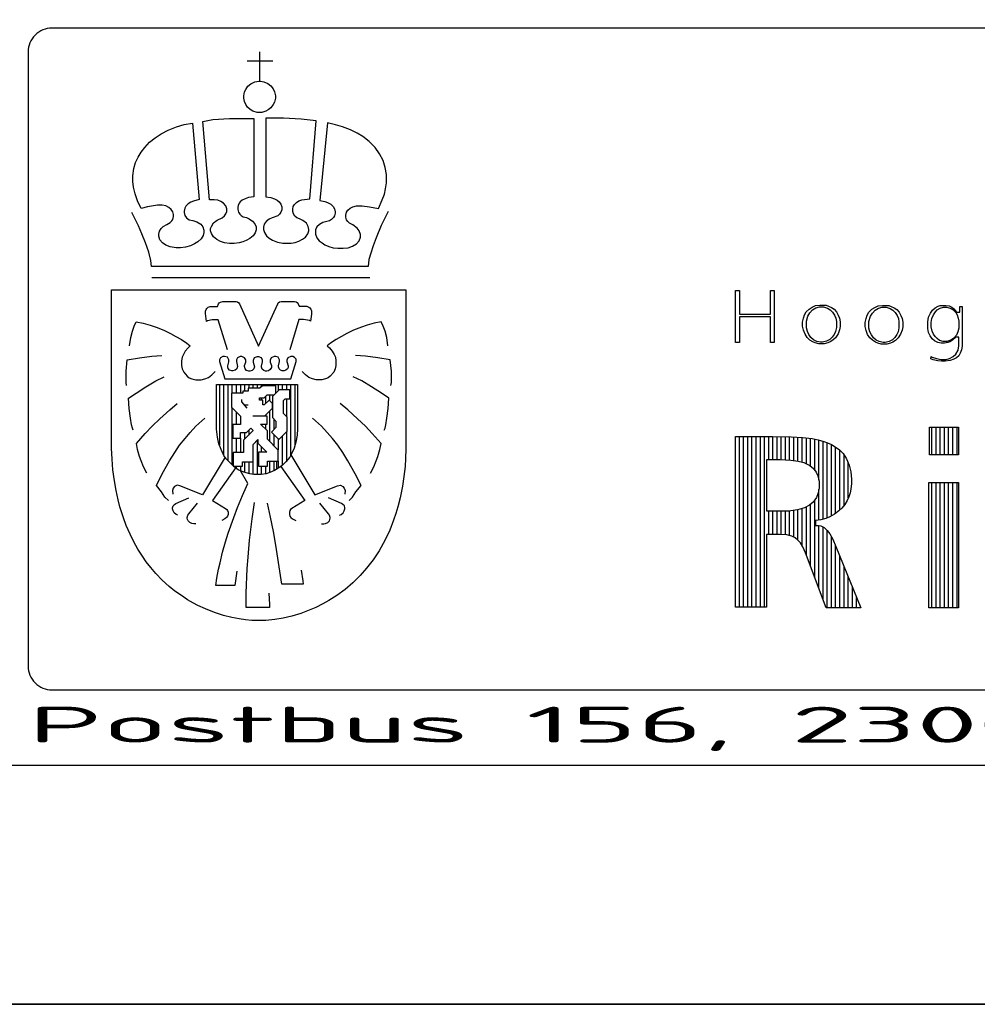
# Model space of a CAD drawing. Extents: x 0 to 295580, y 0 to 170026.
# Tile 18 of 30: x 256020 to 264030, y 0 to 8239. Entities that reach past the tile are written whole.
import ezdxf
from ezdxf.enums import TextEntityAlignment as Align

# ---------------------------------------------------------------- set-up
doc = ezdxf.new("R2010")
doc.units = 0
doc.header["$LTSCALE"] = 250
doc.layers.get('0').update_dxf_attribs({"linetype": 'CONTINUOUS'})
for name, color, linetype in [('B0', 51, 'CONTINUOUS'), ('XA-03', 144, 'CONTINUOUS'), ('XA-07', 140, 'CONTINUOUS'), ('XA-10', 130, 'CONTINUOUS')]:
    doc.layers.add(name, color=color, linetype=linetype)
doc.styles.add('XG-TH', font='ISO.SHX')
doc.styles.add('XG_TH', font='ISO.SHX')

# ---------------------------------------------------------------- blocks, each defined once
blk = doc.blocks.new('AMW_TITLE')
at = {"layer": 'XA-03'}
for p, q in [((1290.126, 39.845), (1290.126, 38.627)), ((1290.686, 39.456), (1289.615, 39.456)), ((1294.741, 30.402), (1285.633, 30.402)), ((1288.453, 25.927), (1288.453, 23.398)), ((1288.628, 25.927), (1288.628, 22.981)), ((1288.803, 25.927), (1288.803, 22.754)), ((1288.978, 25.927), (1288.978, 25.568)), ((1289.153, 25.927), (1289.153, 25.568)), ((1289.328, 25.927), (1289.328, 25.568)), ((1289.503, 25.927), (1289.503, 25.65)), ((1289.678, 25.927), (1289.678, 25.772)), ((1289.853, 25.927), (1289.853, 25.772)), ((1290.028, 25.927), (1290.028, 25.772)), ((1290.203, 25.927), (1290.203, 25.828)), ((1290.378, 25.927), (1290.378, 25.881)), ((1290.553, 25.927), (1290.553, 25.881)), ((1290.728, 25.927), (1290.728, 25.881)), ((1290.903, 25.927), (1290.903, 25.664)), ((1291.078, 25.927), (1291.078, 25.711)), ((1291.253, 25.927), (1291.253, 25.711)), ((1291.428, 25.927), (1291.428, 22.962)), ((1291.603, 25.927), (1291.603, 23.368)), ((1290.203, 25.376), (1290.203, 25.276)), ((1290.378, 25.43), (1290.378, 25.128)), ((1290.553, 25.497), (1290.553, 25.251)), ((1290.728, 25.497), (1290.728, 25.489)), ((1291.253, 25.327), (1291.253, 24.596)), ((1288.978, 24.96), (1288.978, 22.572)), ((1289.153, 24.785), (1289.153, 24.253)), ((1290.553, 24.825), (1290.553, 23.545)), ((1290.378, 24.65), (1290.378, 24.606)), ((1290.728, 24.49), (1290.728, 24.04)), ((1289.503, 23.924), (1289.503, 23.643)), ((1289.678, 24.011), (1289.678, 23.818)), ((1289.853, 24.026), (1289.853, 23.993)), ((1290.203, 24.277), (1290.203, 24.248)), ((1290.378, 24.277), (1290.378, 24.073)), ((1291.253, 23.946), (1291.253, 22.724)), ((1318.25, 22.987), (1318.25, 24.142)), ((1318.425, 22.987), (1318.425, 24.142)), ((1318.6, 22.987), (1318.6, 24.142)), ((1318.775, 22.987), (1318.775, 24.142)), ((1318.95, 22.987), (1318.95, 24.142)), ((1319.125, 22.987), (1319.125, 24.142)), ((1319.3, 22.987), (1319.3, 24.142)), ((1289.153, 23.68), (1289.153, 23.093)), ((1289.328, 23.68), (1289.328, 23.093)), ((1290.028, 23.595), (1290.028, 22.164)), ((1290.728, 23.845), (1290.728, 23.37)), ((1290.903, 23.67), (1290.903, 23.195)), ((1291.078, 23.771), (1291.078, 22.545)), ((1310.2, 16.618), (1310.2, 23.752)), ((1310.375, 16.618), (1310.375, 23.752)), ((1310.55, 16.618), (1310.55, 23.752)), ((1310.725, 16.618), (1310.725, 23.752)), ((1310.9, 16.618), (1310.9, 23.752)), ((1311.075, 16.618), (1311.075, 23.752)), ((1311.25, 16.618), (1311.25, 23.752)), ((1311.425, 22.792), (1311.425, 23.752)), ((1311.6, 22.792), (1311.6, 23.752)), ((1311.775, 22.792), (1311.775, 23.749)), ((1311.95, 22.789), (1311.95, 23.747)), ((1312.125, 22.78), (1312.125, 23.744)), ((1312.3, 22.77), (1312.3, 23.741)), ((1312.475, 22.753), (1312.475, 23.735)), ((1312.65, 22.731), (1312.65, 23.726)), ((1312.825, 22.683), (1312.825, 23.717)), ((1313, 22.615), (1313, 23.697)), ((1313.175, 22.525), (1313.175, 23.676)), ((1313.35, 22.341), (1313.35, 23.648)), ((1313.525, 21.924), (1313.525, 23.613)), ((1313.7, 20.296), (1313.7, 23.56)), ((1313.875, 20.354), (1313.875, 23.496)), ((1290.203, 23.335), (1290.203, 23.105)), ((1290.378, 23.16), (1290.378, 23.105)), ((1290.433, 23.105), (1290.433, 23.105)), ((1314.05, 20.433), (1314.05, 23.422)), ((1314.225, 20.538), (1314.225, 23.312)), ((1314.4, 20.683), (1314.4, 23.179)), ((1289.503, 22.697), (1289.503, 22.255)), ((1289.678, 22.697), (1289.678, 22.202)), ((1289.853, 22.697), (1289.853, 22.17)), ((1290.553, 22.721), (1290.553, 22.246)), ((1290.728, 22.721), (1290.728, 22.322)), ((1290.833, 22.721), (1290.833, 22.378)), ((1290.903, 22.721), (1290.903, 22.42)), ((1314.575, 20.875), (1314.575, 22.986)), ((1314.75, 21.186), (1314.75, 22.663)), ((1289.153, 22.514), (1289.153, 22.419)), ((1289.328, 22.514), (1289.328, 22.323)), ((1290.203, 22.514), (1290.203, 22.165)), ((1290.378, 22.514), (1290.378, 22.196)), ((1313.525, 20.258), (1313.525, 21.542)), ((1318.25, 16.582), (1318.25, 21.828)), ((1318.425, 16.582), (1318.425, 21.828)), ((1318.6, 16.582), (1318.6, 21.828)), ((1318.775, 16.582), (1318.775, 21.828)), ((1318.95, 16.582), (1318.95, 21.828)), ((1319.125, 16.582), (1319.125, 21.828)), ((1319.3, 16.582), (1319.3, 21.828)), ((1313.35, 17.861), (1313.35, 21.104)), ((1311.425, 19.663), (1311.425, 20.635)), ((1311.6, 19.663), (1311.6, 20.635)), ((1311.775, 19.663), (1311.775, 20.635)), ((1311.95, 19.657), (1311.95, 20.635)), ((1312.125, 19.642), (1312.125, 20.635)), ((1312.3, 19.607), (1312.3, 20.641)), ((1312.475, 19.542), (1312.475, 20.664)), ((1312.65, 19.419), (1312.65, 20.69)), ((1312.825, 19.182), (1312.825, 20.743)), ((1313, 18.786), (1313, 20.813)), ((1313.175, 18.324), (1313.175, 20.921)), ((1313.525, 17.398), (1313.525, 20.035)), ((1313.7, 16.936), (1313.7, 19.966)), ((1313.875, 16.594), (1313.875, 19.818)), ((1314.05, 16.594), (1314.05, 19.555)), ((1314.225, 16.594), (1314.225, 19.176)), ((1314.4, 16.594), (1314.4, 18.746)), ((1314.575, 16.594), (1314.575, 18.316)), ((1314.75, 16.594), (1314.75, 17.885)), ((1314.925, 16.594), (1314.925, 17.455)), ((1315.1, 16.594), (1315.1, 17.024)), ((1470, 0), (1260, 0))]:
    blk.add_line(p, q, dxfattribs=at)
for points in [[(0, 0), (1470, 0), (1470, 841), (0, 841)], [(1289.469, 37.915), (1289.469, 38.013), (1289.497, 38.177), (1289.554, 38.277), (1289.646, 38.408), (1289.769, 38.517), (1289.933, 38.6), (1290.096, 38.627), (1290.169, 38.627), (1290.317, 38.6), (1290.481, 38.531), (1290.605, 38.422), (1290.7, 38.3), (1290.755, 38.176), (1290.795, 38.016), (1290.795, 37.913), (1290.754, 37.75), (1290.7, 37.641), (1290.605, 37.505), (1290.494, 37.423), (1290.398, 37.368), (1290.222, 37.314), (1290.03, 37.314), (1289.852, 37.368), (1289.742, 37.437), (1289.634, 37.531), (1289.552, 37.641), (1289.496, 37.766)], [(1287.605, 33.674), (1287.374, 33.608), (1287.253, 33.564), (1287.145, 33.489), (1287.05, 33.393), (1287.011, 33.315), (1286.979, 33.187), (1286.979, 33.133), (1287.01, 33.009), (1287.08, 32.899), (1287.188, 32.82), (1287.346, 32.787), (1287.504, 32.734), (1287.669, 32.638), (1287.761, 32.53), (1287.807, 32.394), (1287.807, 32.286), (1287.777, 32.167), (1287.692, 32.025), (1287.556, 31.903), (1287.412, 31.811), (1287.242, 31.733), (1287.035, 31.681), (1286.831, 31.656), (1286.637, 31.656), (1286.391, 31.695), (1286.216, 31.762), (1286.079, 31.858), (1285.963, 31.988), (1285.918, 32.138), (1285.918, 32.219), (1285.948, 32.353), (1286.022, 32.457), (1286.106, 32.541), (1286.249, 32.631), (1286.387, 32.712), (1286.46, 32.785), (1286.498, 32.842), (1286.539, 32.966), (1286.539, 33.04), (1286.509, 33.15), (1286.437, 33.253), (1286.343, 33.337), (1286.215, 33.401), (1286.063, 33.434), (1285.859, 33.434), (1285.441, 33.362), (1285.174, 33.299), (1285.023, 33.617), (1284.923, 33.905), (1284.86, 34.182), (1284.834, 34.422), (1284.834, 34.663), (1284.872, 34.967), (1284.949, 35.221), (1285.051, 35.45), (1285.177, 35.653), (1285.328, 35.854), (1285.53, 36.068), (1285.769, 36.257), (1286.019, 36.419), (1286.306, 36.569), (1286.654, 36.706), (1286.977, 36.805), (1287.324, 36.871)], [(1289.889, 33.786), (1289.669, 33.752), (1289.524, 33.707), (1289.405, 33.642), (1289.319, 33.568), (1289.281, 33.52), (1289.24, 33.426), (1289.219, 33.345), (1289.219, 33.256), (1289.25, 33.144), (1289.3, 33.064), (1289.359, 33.005), (1289.45, 32.954), (1289.58, 32.919), (1289.703, 32.864), (1289.839, 32.769), (1289.94, 32.654), (1289.986, 32.529), (1289.986, 32.403), (1289.942, 32.283), (1289.858, 32.158), (1289.722, 32.035), (1289.574, 31.955), (1289.431, 31.903), (1289.276, 31.864), (1289.072, 31.838), (1288.879, 31.838), (1288.672, 31.864), (1288.501, 31.917), (1288.341, 31.997), (1288.202, 32.108), (1288.116, 32.251), (1288.086, 32.357), (1288.086, 32.455), (1288.117, 32.548), (1288.203, 32.691), (1288.355, 32.802), (1288.573, 32.911), (1288.667, 32.984), (1288.726, 33.073), (1288.756, 33.172), (1288.756, 33.281), (1288.716, 33.401), (1288.622, 33.515), (1288.517, 33.589), (1288.388, 33.643), (1288.233, 33.665), (1288.031, 33.665), (1287.764, 36.94), (1288.18, 37.014), (1288.869, 37.063), (1289.889, 37.063)], [(1292.234, 33.698), (1292.501, 36.969), (1291.874, 37.039), (1291.139, 37.076), (1290.387, 37.076), (1290.387, 33.786), (1290.607, 33.752), (1290.752, 33.707), (1290.872, 33.642), (1290.955, 33.57), (1291.016, 33.477), (1291.057, 33.365), (1291.057, 33.245), (1291.027, 33.146), (1290.967, 33.055), (1290.889, 32.987), (1290.657, 32.905), (1290.535, 32.851), (1290.41, 32.754), (1290.321, 32.635), (1290.29, 32.512), (1290.29, 32.417), (1290.334, 32.285), (1290.419, 32.157), (1290.529, 32.061), (1290.675, 31.968), (1290.884, 31.89), (1291.105, 31.851), (1291.46, 31.851), (1291.619, 31.877), (1291.776, 31.93), (1291.934, 32.008), (1292.047, 32.093), (1292.146, 32.235), (1292.19, 32.368), (1292.19, 32.414), (1292.162, 32.543), (1292.088, 32.677), (1291.948, 32.788), (1291.804, 32.867), (1291.69, 32.912), (1291.611, 32.982), (1291.55, 33.073), (1291.521, 33.172), (1291.521, 33.274), (1291.541, 33.376), (1291.591, 33.465), (1291.673, 33.547), (1291.78, 33.612), (1291.898, 33.655)], [(1295.105, 33.289), (1295.266, 33.654), (1295.353, 33.893), (1295.404, 34.12), (1295.442, 34.372), (1295.442, 34.713), (1295.391, 35.018), (1295.302, 35.298), (1295.15, 35.588), (1294.973, 35.842), (1294.709, 36.106), (1294.457, 36.307), (1294.219, 36.445), (1293.933, 36.594), (1293.596, 36.719), (1293.311, 36.793), (1292.966, 36.875), (1292.658, 33.631), (1292.857, 33.594), (1292.978, 33.551), (1293.109, 33.474), (1293.204, 33.379), (1293.267, 33.275), (1293.298, 33.162), (1293.298, 33.099), (1293.266, 32.995), (1293.227, 32.915), (1293.146, 32.835), (1293.055, 32.784), (1292.774, 32.711), (1292.634, 32.627), (1292.533, 32.525), (1292.47, 32.4), (1292.47, 32.219), (1292.528, 32.073), (1292.626, 31.947), (1292.746, 31.853), (1292.865, 31.774), (1293.022, 31.709), (1293.203, 31.657), (1293.409, 31.631), (1293.626, 31.631), (1293.834, 31.657), (1294.02, 31.724), (1294.183, 31.819), (1294.298, 31.949), (1294.358, 32.098), (1294.358, 32.213), (1294.3, 32.359), (1294.213, 32.475), (1294.027, 32.608), (1293.887, 32.678), (1293.817, 32.747), (1293.768, 32.827), (1293.737, 32.939), (1293.737, 33.016), (1293.768, 33.14), (1293.828, 33.229), (1293.922, 33.313), (1294.027, 33.366), (1294.18, 33.409), (1294.418, 33.409), (1294.728, 33.362)], [(1283.94, 29.897), (1296.251, 29.897), (1296.251, 23.237), (1296.239, 22.838), (1296.215, 22.5), (1296.167, 22.088), (1296.106, 21.677), (1296.009, 21.194), (1295.913, 20.82), (1295.828, 20.53), (1295.732, 20.253), (1295.575, 19.843), (1295.382, 19.433), (1295.129, 18.975), (1294.877, 18.59), (1294.6, 18.241), (1294.335, 17.94), (1294.034, 17.639), (1293.709, 17.362), (1293.361, 17.098), (1293.024, 16.893), (1292.771, 16.749), (1292.482, 16.604), (1292.205, 16.484), (1291.856, 16.352), (1291.484, 16.244), (1291.122, 16.159), (1290.774, 16.099), (1290.39, 16.063), (1289.813, 16.063), (1289.537, 16.087), (1289.273, 16.123), (1288.973, 16.183), (1288.624, 16.268), (1288.251, 16.388), (1287.866, 16.544), (1287.553, 16.689), (1287.373, 16.785), (1287.12, 16.929), (1286.867, 17.098), (1286.59, 17.291), (1286.35, 17.483), (1286.061, 17.747), (1285.796, 18.024), (1285.579, 18.277), (1285.387, 18.518), (1285.231, 18.746), (1285.038, 19.048), (1284.869, 19.348), (1284.713, 19.674), (1284.555, 20.036), (1284.435, 20.349), (1284.29, 20.82), (1284.218, 21.109), (1284.133, 21.497), (1284.061, 21.895), (1284, 22.367), (1283.964, 22.814), (1283.94, 23.274)], [(1310.043, 27.687), (1310.043, 29.865), (1310.199, 29.865), (1310.199, 28.879), (1311.504, 28.879), (1311.504, 29.865), (1311.66, 29.865), (1311.66, 27.687), (1311.504, 27.687), (1311.504, 28.759), (1310.199, 28.759), (1310.199, 27.687)], [(1312.843, 28.37), (1312.843, 28.537), (1312.877, 28.707), (1312.922, 28.841), (1312.998, 28.971), (1313.118, 29.091), (1313.24, 29.169), (1313.382, 29.234), (1313.56, 29.257), (1313.71, 29.257), (1313.831, 29.245), (1313.927, 29.213), (1314.051, 29.157), (1314.159, 29.081), (1314.257, 28.972), (1314.335, 28.838), (1314.39, 28.706), (1314.412, 28.551), (1314.412, 28.356), (1314.39, 28.213), (1314.324, 28.046), (1314.224, 27.891), (1314.104, 27.781), (1313.993, 27.715), (1313.895, 27.672), (1313.741, 27.639), (1313.515, 27.639), (1313.373, 27.671), (1313.275, 27.715), (1313.141, 27.793), (1313.033, 27.902), (1312.944, 28.034), (1312.877, 28.203)], [(1313, 28.303), (1313, 28.582), (1313.067, 28.797), (1313.149, 28.934), (1313.26, 29.058), (1313.401, 29.143), (1313.556, 29.185), (1313.714, 29.185), (1313.881, 29.129), (1313.995, 29.059), (1314.092, 28.961), (1314.174, 28.838), (1314.229, 28.702), (1314.256, 28.565), (1314.256, 28.316), (1314.215, 28.154), (1314.161, 28.031), (1314.08, 27.91), (1313.98, 27.809), (1313.838, 27.739), (1313.674, 27.698), (1313.594, 27.698), (1313.431, 27.738), (1313.304, 27.795), (1313.19, 27.895), (1313.108, 28.018), (1313.041, 28.151)], [(1315.461, 28.358), (1315.461, 28.525), (1315.495, 28.695), (1315.54, 28.828), (1315.616, 28.958), (1315.736, 29.079), (1315.858, 29.157), (1316, 29.222), (1316.178, 29.244), (1316.328, 29.244), (1316.449, 29.233), (1316.546, 29.201), (1316.669, 29.145), (1316.777, 29.069), (1316.875, 28.96), (1316.954, 28.826), (1317.008, 28.694), (1317.031, 28.539), (1317.031, 28.344), (1317.009, 28.201), (1316.942, 28.034), (1316.842, 27.879), (1316.722, 27.769), (1316.611, 27.703), (1316.513, 27.659), (1316.359, 27.626), (1316.133, 27.626), (1315.991, 27.659), (1315.893, 27.703), (1315.759, 27.781), (1315.651, 27.89), (1315.562, 28.022), (1315.495, 28.19)], [(1315.618, 28.291), (1315.618, 28.569), (1315.685, 28.785), (1315.767, 28.921), (1315.878, 29.046), (1316.019, 29.131), (1316.174, 29.173), (1316.332, 29.173), (1316.5, 29.117), (1316.613, 29.046), (1316.71, 28.949), (1316.792, 28.826), (1316.847, 28.69), (1316.874, 28.553), (1316.874, 28.304), (1316.833, 28.141), (1316.779, 28.019), (1316.698, 27.897), (1316.598, 27.797), (1316.457, 27.727), (1316.292, 27.686), (1316.212, 27.686), (1316.049, 27.726), (1315.922, 27.783), (1315.808, 27.883), (1315.726, 28.005), (1315.659, 28.139)], [(1318.08, 28.273), (1318.08, 28.551), (1318.113, 28.752), (1318.191, 28.918), (1318.278, 29.039), (1318.387, 29.137), (1318.508, 29.203), (1318.59, 29.234), (1318.698, 29.244), (1318.834, 29.244), (1318.975, 29.223), (1319.088, 29.171), (1319.169, 29.1), (1319.273, 28.952), (1319.419, 28.952), (1319.419, 29.196), (1319.515, 29.196), (1319.515, 27.54), (1319.492, 27.384), (1319.437, 27.241), (1319.374, 27.135), (1319.279, 27.051), (1319.171, 26.986), (1319.016, 26.931), (1318.811, 26.908), (1318.648, 26.908), (1318.499, 26.919), (1318.303, 26.966), (1318.206, 27.003), (1318.215, 27.102), (1318.263, 27.082), (1318.441, 27.019), (1318.637, 26.979), (1318.852, 26.979), (1318.993, 27.022), (1319.142, 27.103), (1319.257, 27.204), (1319.342, 27.373), (1319.382, 27.55), (1319.382, 27.919), (1319.245, 27.919), (1319.118, 27.792), (1318.999, 27.716), (1318.916, 27.685), (1318.784, 27.663), (1318.639, 27.663), (1318.5, 27.684), (1318.362, 27.759), (1318.266, 27.844), (1318.178, 27.965), (1318.113, 28.107)], [(1318.224, 28.341), (1318.224, 28.527), (1318.251, 28.689), (1318.318, 28.851), (1318.398, 28.97), (1318.471, 29.058), (1318.6, 29.13), (1318.729, 29.173), (1318.863, 29.173), (1319.018, 29.131), (1319.133, 29.059), (1319.245, 28.947), (1319.302, 28.847), (1319.355, 28.701), (1319.382, 28.578), (1319.382, 28.291), (1319.341, 28.14), (1319.273, 27.99), (1319.173, 27.875), (1319.046, 27.791), (1318.877, 27.734), (1318.718, 27.734), (1318.573, 27.778), (1318.471, 27.851), (1318.387, 27.935), (1318.318, 28.045), (1318.264, 28.166)], [(1288.458, 26.967), (1288.458, 26.89), (1288.684, 26.171), (1291.434, 26.171), (1291.66, 26.89), (1291.66, 26.986), (1291.599, 27.068), (1291.519, 27.108), (1291.438, 27.108), (1291.312, 27.054), (1291.271, 26.952), (1291.271, 26.901), (1291.332, 26.719), (1291.332, 26.65), (1291.297, 26.582), (1291.233, 26.526), (1291.16, 26.499), (1291.077, 26.499), (1291.007, 26.525), (1290.945, 26.587), (1290.917, 26.669), (1290.917, 26.72), (1290.966, 26.891), (1290.966, 26.97), (1290.907, 27.069), (1290.81, 27.108), (1290.744, 27.108), (1290.617, 27.054), (1290.577, 26.952), (1290.577, 26.864), (1290.625, 26.73), (1290.625, 26.65), (1290.58, 26.559), (1290.508, 26.506), (1290.434, 26.487), (1290.383, 26.487), (1290.31, 26.514), (1290.238, 26.578), (1290.211, 26.657), (1290.211, 26.697), (1290.26, 26.879), (1290.26, 26.955), (1290.217, 27.041), (1290.107, 27.096), (1290.038, 27.096), (1289.911, 27.041), (1289.87, 26.939), (1289.87, 26.867), (1289.921, 26.676), (1289.892, 26.587), (1289.819, 26.515), (1289.726, 26.487), (1289.686, 26.487), (1289.592, 26.515), (1289.524, 26.583), (1289.505, 26.688), (1289.505, 26.73), (1289.554, 26.864), (1289.554, 26.958), (1289.496, 27.054), (1289.388, 27.108), (1289.317, 27.108), (1289.207, 27.053), (1289.164, 26.967), (1289.164, 26.892), (1289.215, 26.689), (1289.175, 26.589), (1289.113, 26.527), (1289.019, 26.499), (1288.971, 26.499), (1288.876, 26.537), (1288.817, 26.597), (1288.799, 26.678), (1288.799, 26.72), (1288.847, 26.878), (1288.847, 26.97), (1288.786, 27.073), (1288.663, 27.108), (1288.596, 27.108), (1288.499, 27.05)], [(1288.64, 22.956), (1288.519, 23.212), (1288.433, 23.455), (1288.372, 23.735), (1288.336, 24.064), (1288.336, 25.927), (1291.721, 25.927), (1291.721, 24.076), (1291.709, 23.808), (1291.648, 23.516), (1291.575, 23.272), (1291.477, 23.053), (1291.392, 22.895), (1291.234, 22.7), (1291.063, 22.53), (1290.915, 22.427), (1290.759, 22.335), (1290.564, 22.25), (1290.406, 22.201), (1290.199, 22.164), (1289.894, 22.164), (1289.724, 22.189), (1289.48, 22.262), (1289.235, 22.36), (1289.184, 22.397), (1289.066, 22.481), (1288.738, 22.822)], [(1291.137, 24.712), (1291.137, 25.267), (1291.197, 25.327), (1291.392, 25.327), (1291.392, 25.711), (1290.951, 25.711), (1290.671, 25.431), (1290.671, 24.548), (1290.817, 24.402), (1290.817, 24.128), (1290.631, 23.942), (1290.94, 23.633), (1291.283, 23.976), (1291.283, 24.566)], [(1318.153, 22.987), (1318.153, 24.142), (1319.369, 24.142), (1319.369, 22.987)], [(1310.043, 16.618), (1310.043, 23.752), (1311.582, 23.752), (1312.371, 23.74), (1312.842, 23.716), (1313.238, 23.668), (1313.5, 23.621), (1313.736, 23.55), (1313.89, 23.49), (1314.054, 23.42), (1314.204, 23.328), (1314.379, 23.199), (1314.54, 23.039), (1314.609, 22.935), (1314.666, 22.855), (1314.723, 22.729), (1314.794, 22.553), (1314.864, 22.273), (1314.887, 21.978), (1314.887, 21.791), (1314.864, 21.555), (1314.829, 21.395), (1314.772, 21.232), (1314.701, 21.08), (1314.609, 20.918), (1314.482, 20.758), (1314.355, 20.642), (1314.181, 20.502), (1313.984, 20.398), (1313.809, 20.328), (1313.611, 20.27), (1313.377, 20.236), (1313.377, 20.038), (1313.51, 20.038), (1313.611, 20.018), (1313.738, 19.944), (1313.873, 19.821), (1313.975, 19.684), (1314.104, 19.462), (1314.236, 19.15), (1315.275, 16.594), (1313.829, 16.594), (1312.959, 18.895), (1312.847, 19.144), (1312.755, 19.301), (1312.648, 19.422), (1312.526, 19.517), (1312.389, 19.585), (1312.18, 19.637), (1311.878, 19.663), (1311.332, 19.663), (1311.332, 16.618)], [(1311.344, 20.635), (1311.344, 22.792), (1311.889, 22.792), (1312.356, 22.767), (1312.657, 22.73), (1312.888, 22.666), (1313.149, 22.548), (1313.298, 22.413), (1313.404, 22.267), (1313.485, 22.106), (1313.537, 21.868), (1313.537, 21.609), (1313.498, 21.399), (1313.419, 21.2), (1313.285, 21.013), (1313.125, 20.88), (1312.928, 20.775), (1312.634, 20.685), (1312.257, 20.635)], [(1318.128, 16.582), (1318.128, 21.828), (1319.356, 21.828), (1319.356, 16.582)]]:
    blk.add_lwpolyline(points, close=True, dxfattribs=at)
blk.add_lwpolyline([(1280.45, 14.153, 0.414214), (1281.45, 13.153), (1362.805, 13.153, 0.414214), (1363.805, 14.153), (1363.805, 39.845, 0.414214), (1362.805, 40.845), (1281.45, 40.845, 0.414214), (1280.45, 39.845)], format="xyb", close=True, dxfattribs=at)
for points in [[(1295.504, 33.167), (1295.346, 32.838), (1295.223, 32.581), (1295.003, 32.067), (1294.88, 31.735), (1294.782, 31.428), (1294.707, 31.165), (1294.676, 30.87), (1285.611, 30.87), (1285.582, 31.115), (1285.495, 31.464), (1285.359, 31.858), (1285.212, 32.238), (1285.065, 32.569), (1284.942, 32.827), (1284.783, 33.133)], [(1288.787, 27.386), (1288.405, 28.634), (1288.145, 28.634), (1287.958, 28.594), (1287.914, 28.574), (1287.877, 28.902), (1287.877, 28.998), (1287.897, 29.075), (1287.921, 29.116), (1287.985, 29.171), (1288.068, 29.198), (1288.376, 29.198), (1288.417, 29.302), (1288.442, 29.343), (1288.491, 29.376), (1288.591, 29.406), (1289.153, 29.406), (1289.212, 29.389), (1289.263, 29.347), (1289.29, 29.301), (1290.09, 27.542), (1290.889, 29.313), (1290.914, 29.355), (1290.961, 29.387), (1291.037, 29.406), (1291.59, 29.406), (1291.667, 29.386), (1291.707, 29.362), (1291.752, 29.309), (1291.791, 29.211), (1292.107, 29.211), (1292.192, 29.173), (1292.239, 29.136), (1292.274, 29.091), (1292.302, 29.018), (1292.302, 28.868), (1292.258, 28.588), (1292.22, 28.607), (1291.971, 28.646), (1291.774, 28.646), (1291.392, 27.386)], [(1284.693, 27.549), (1284.741, 27.897), (1284.813, 28.159), (1284.884, 28.373), (1284.968, 28.56), (1285.262, 28.499), (1285.562, 28.415), (1285.802, 28.331), (1286.127, 28.199), (1286.404, 28.066), (1286.633, 27.946), (1286.861, 27.814), (1287.088, 27.659), (1287.235, 27.544), (1287.14, 27.463), (1287.023, 27.32), (1286.944, 27.19), (1286.89, 27.069), (1286.863, 26.92), (1286.863, 26.723), (1286.891, 26.585), (1286.96, 26.447), (1287.106, 26.274), (1287.192, 26.218), (1287.3, 26.163), (1287.462, 26.123), (1287.687, 26.123), (1287.848, 26.163), (1287.995, 26.23), (1288.139, 26.335), (1288.277, 26.473)], [(1295.498, 27.549), (1295.45, 27.897), (1295.378, 28.159), (1295.307, 28.373), (1295.223, 28.56), (1294.929, 28.499), (1294.629, 28.415), (1294.389, 28.331), (1294.064, 28.199), (1293.787, 28.066), (1293.558, 27.946), (1293.331, 27.814), (1293.103, 27.659), (1292.956, 27.544), (1293.051, 27.463), (1293.169, 27.32), (1293.247, 27.19), (1293.301, 27.069), (1293.328, 26.92), (1293.328, 26.723), (1293.3, 26.585), (1293.231, 26.447), (1293.085, 26.274), (1293, 26.218), (1292.891, 26.163), (1292.729, 26.123), (1292.504, 26.123), (1292.343, 26.163), (1292.196, 26.23), (1292.052, 26.335), (1291.914, 26.473)], [(1284.571, 25.891), (1284.548, 26.019), (1284.548, 26.496), (1284.591, 26.961), (1285.108, 27.049), (1285.627, 27.121), (1286.051, 27.146)], [(1295.62, 25.891), (1295.643, 26.019), (1295.643, 26.496), (1295.6, 26.961), (1295.083, 27.049), (1294.564, 27.121), (1294.14, 27.146)], [(1284.848, 24.016), (1284.812, 24.11), (1284.778, 24.238), (1284.73, 24.525), (1284.681, 24.923), (1284.648, 25.355), (1284.966, 25.575), (1285.378, 25.841), (1285.788, 26.082), (1286.139, 26.252)], [(1295.343, 24.016), (1295.379, 24.11), (1295.413, 24.238), (1295.461, 24.525), (1295.51, 24.923), (1295.543, 25.355), (1295.225, 25.575), (1294.813, 25.841), (1294.403, 26.082), (1294.052, 26.252)], [(1290.334, 24.606), (1290.671, 24.942), (1290.671, 25.134), (1290.528, 25.277), (1290.327, 25.076), (1290.263, 25.076), (1290.263, 25.276), (1290.129, 25.276), (1290.129, 25.376), (1290.324, 25.376), (1290.445, 25.497), (1290.737, 25.497), (1290.811, 25.571), (1290.811, 25.881), (1290.257, 25.881), (1290.147, 25.772), (1289.66, 25.772), (1289.66, 25.65), (1289.429, 25.65), (1289.429, 25.568), (1288.951, 25.568), (1288.951, 24.988), (1289.328, 24.61), (1289.328, 24.253), (1289.012, 24.253), (1289.012, 23.68), (1289.341, 23.68), (1289.341, 23.924), (1289.591, 23.924), (1289.773, 24.106), (1289.87, 24.009), (1289.465, 23.604), (1289.465, 23.093), (1289.027, 23.093), (1289.027, 22.514), (1289.423, 22.514), (1289.423, 22.697), (1289.861, 22.697), (1289.861, 23.428), (1290.062, 23.628), (1290.062, 23.476), (1290.433, 23.105), (1290.086, 23.105), (1290.086, 22.514), (1290.47, 22.514), (1290.47, 22.721), (1290.908, 22.721), (1290.908, 23.19), (1290.458, 23.641), (1290.458, 23.994), (1290.175, 24.277), (1290.449, 24.277), (1290.449, 24.606), (1289.847, 24.606)], [(1285.417, 22.221), (1285.284, 22.487), (1285.176, 22.738), (1285.117, 22.916), (1285.033, 23.217), (1284.98, 23.459), (1285.345, 23.881), (1285.635, 24.183), (1285.962, 24.498), (1286.374, 24.874), (1286.69, 25.141)], [(1289.37, 25.306), (1289.37, 25.206), (1289.601, 24.945)], [(1294.774, 22.221), (1294.907, 22.487), (1295.015, 22.738), (1295.074, 22.916), (1295.158, 23.217), (1295.211, 23.459), (1294.846, 23.881), (1294.556, 24.183), (1294.229, 24.498), (1293.817, 24.874), (1293.501, 25.141)], [(1289.474, 25.088), (1289.656, 25.088)], [(1286.317, 21.083), (1286.176, 21.224), (1286.032, 21.44), (1285.815, 21.71), (1286.062, 22.191), (1286.365, 22.736), (1286.582, 23.087), (1286.787, 23.388), (1287.016, 23.677), (1287.233, 23.93), (1287.473, 24.183), (1287.848, 24.522)], [(1293.874, 21.083), (1294.015, 21.224), (1294.159, 21.44), (1294.376, 21.71), (1294.13, 22.191), (1293.827, 22.736), (1293.609, 23.087), (1293.404, 23.388), (1293.175, 23.677), (1292.958, 23.93), (1292.718, 24.183), (1292.343, 24.522)], [(1288.692, 22.885), (1287.746, 21.316), (1286.796, 21.698), (1286.68, 21.715), (1286.571, 21.661), (1286.518, 21.589), (1286.485, 21.491), (1286.498, 21.342)], [(1291.44, 22.983), (1292.445, 21.316), (1293.395, 21.698), (1293.511, 21.715), (1293.62, 21.661), (1293.673, 21.589), (1293.706, 21.491), (1293.693, 21.342)], [(1289.137, 22.455), (1288.16, 21.084), (1288.708, 20.741), (1288.76, 20.7), (1288.794, 20.657), (1288.812, 20.595), (1288.812, 20.494), (1288.794, 20.43), (1288.745, 20.363), (1288.686, 20.313), (1288.547, 20.244)], [(1289.178, 18.118), (1289.101, 17.524), (1288.298, 17.524), (1288.346, 17.829), (1288.419, 18.204), (1288.479, 18.47), (1288.588, 18.919), (1288.71, 19.355), (1288.818, 19.706), (1289.049, 20.362), (1289.207, 20.786), (1289.413, 21.283), (1289.647, 21.79), (1289.325, 22.349)], [(1291.021, 22.502), (1292.031, 21.084), (1291.483, 20.741), (1291.432, 20.7), (1291.397, 20.657), (1291.379, 20.595), (1291.379, 20.494), (1291.397, 20.43), (1291.446, 20.363), (1291.505, 20.313), (1291.644, 20.244)], [(1286.72, 20.465), (1286.646, 20.497), (1286.565, 20.567), (1286.516, 20.646), (1286.496, 20.724), (1286.496, 20.779), (1286.514, 20.852), (1286.57, 20.916), (1286.629, 20.956), (1287.172, 21.197)], [(1293.471, 20.465), (1293.545, 20.497), (1293.626, 20.567), (1293.675, 20.646), (1293.695, 20.724), (1293.695, 20.779), (1293.677, 20.852), (1293.621, 20.916), (1293.562, 20.956), (1293.019, 21.197)], [(1287.471, 20.105), (1287.378, 20.105), (1287.299, 20.115), (1287.211, 20.164), (1287.141, 20.234), (1287.114, 20.287), (1287.105, 20.344), (1287.105, 20.363), (1287.135, 20.465), (1287.176, 20.526), (1287.54, 20.974)], [(1290.517, 17.204), (1290.541, 16.731), (1290.541, 16.598), (1289.577, 16.598), (1289.577, 17.195), (1289.613, 18.227), (1289.65, 18.712), (1289.711, 19.417), (1289.82, 20.316), (1289.917, 20.997)], [(1291.869, 18.171), (1291.942, 17.712), (1291.949, 17.572), (1291.065, 17.572), (1290.928, 18.486), (1290.806, 19.217), (1290.708, 19.779), (1290.586, 20.376), (1290.465, 20.973)], [(1292.72, 20.105), (1292.813, 20.105), (1292.892, 20.115), (1292.98, 20.164), (1293.05, 20.234), (1293.077, 20.287), (1293.086, 20.344), (1293.086, 20.363), (1293.056, 20.465), (1293.015, 20.526), (1292.652, 20.974)]]:
    blk.add_lwpolyline(points, dxfattribs=at)
at = {"layer": 'XA-07'}
blk.add_lwpolyline([(10, 10), (1460, 10), (1460, 831), (10, 831)], close=True, dxfattribs=at)
at = {"color": 143, "style": 'XG-TH'}
for tag, p in [('23', (1284.733, 91.511)), ('19', (1284.733, 86.781)), ('15', (1284.733, 82.051)), ('11', (1284.733, 77.321))]:
    blk.add_attdef(tag, text='', height=3, dxfattribs=at).set_placement(p, align=Align.MIDDLE)
at = {"layer": 'XA-03', "style": 'XG_TH', "width": 2.723747}
blk.add_text('Postbus 156, 2300 AD Leiden.  Telefoon 071-5168268.  Telefax 071-5123916', height=1.5, dxfattribs=at).set_placement((1280.45, 10.95), (1459.05, 10.95), align=Align.FIT)
at = {"layer": 'XA-03', "style": 'XG-TH'}
for tag, p in [('24', (1290.017, 90.678)), ('25', (1410.498, 90.678)), ('26', (1427.015, 90.678)), ('20', (1290.017, 85.948)), ('21', (1410.498, 85.948)), ('22', (1427.015, 85.948)), ('16', (1290.017, 81.218)), ('17', (1410.498, 81.218)), ('18', (1427.015, 81.218)), ('12', (1290.017, 76.488)), ('13', (1410.498, 76.488)), ('14', (1427.015, 76.488)), ('8', (1365.505, 33.613)), ('9', (1391.035, 33.613)), ('10', (1410.498, 24.149))]:
    blk.add_attdef(tag, p, '', height=2.3, dxfattribs=at)
at = {"layer": 'XA-07', "style": 'XG-TH'}
for tag, p in [('4', (1283.94, 62.525)), ('5', (1283.94, 53.865)), ('6', (1283.94, 45.205)), ('7', (1429.874, 34.213)), ('2', (1427.054, 14.396)), ('1', (1417.433, 14.396))]:
    blk.add_attdef(tag, p, '', height=4.5, dxfattribs=at)
at = {"layer": 'XA-10', "style": 'XG-TH'}
blk.add_attdef('3', (1443.915, 14.396), '', height=6.3, dxfattribs=at)

msp = doc.modelspace()

# ---------------------------------------------------------------- block references
at = {"layer": 'B0', "xscale": 200, "yscale": 200, "zscale": 200}
msp.add_blockref('AMW_TITLE', (0, 0), dxfattribs=at)

doc.saveas('drawing.dxf')
